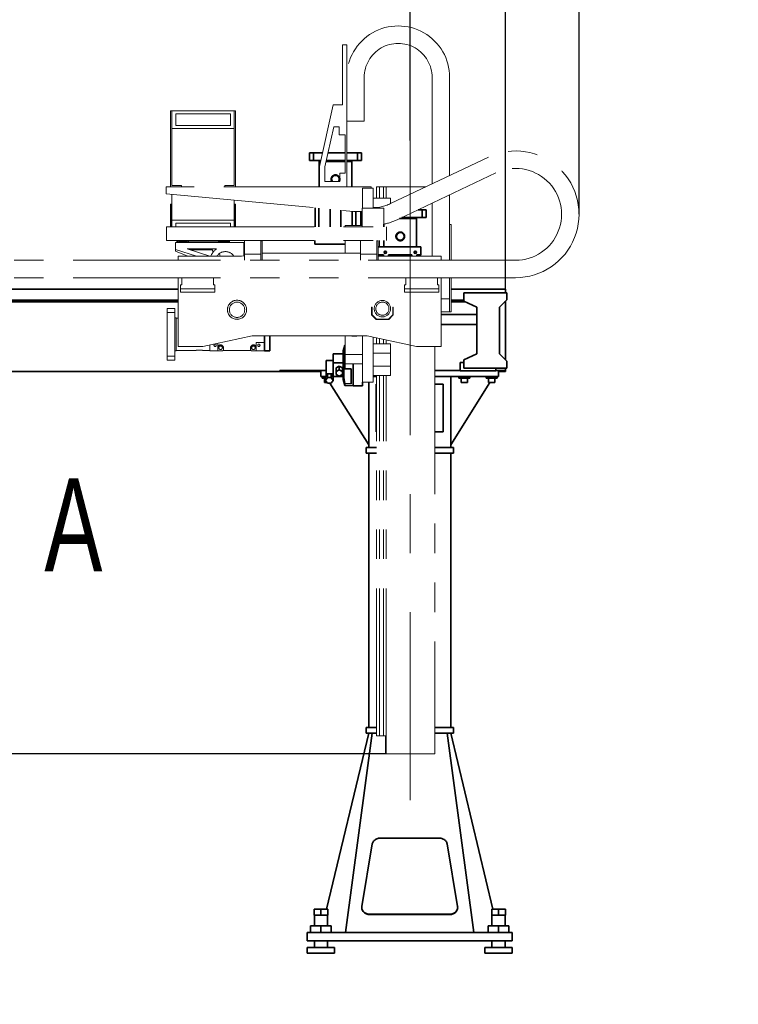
# Model space of a CAD drawing. Header units: millimetres. Extents: x 21 to 401, y 28 to 281.
# Tile 22 of 25: x 311 to 342, y 125 to 168. Entities that reach past the tile are written whole.
import ezdxf

# ---------------------------------------------------------------- set-up
doc = ezdxf.new("R2010")
doc.units = ezdxf.units.MM
doc.linetypes.add('CENTERX2', pattern=[20.32, 12.7, -2.54, 2.54, -2.54])
doc.linetypes.add('PHANTOM', pattern=[12.7, 6.35, -1.27, 1.27, -1.27, 1.27, -1.27])
doc.layers.add('KOPF', color=7, linetype='Continuous')
doc.styles.add('SLDTEXTSTYLE0', font='TXT', dxfattribs={"width": 0.7})
doc.dimstyles.new('SLDDIMSTYLE0', dxfattribs={"dimtxt": 1.924756, "dimasz": 2.5, "dimexe": 0, "dimexo": 0.0625, "dimgap": 0.481189, "dimtad": 1, "dimlfac": 85, "dimrnd": 1e-09, "dimzin": 12, "dimdsep": 46, "dimtxsty": 'SLDTEXTSTYLE0', "dimsah": 1, "dimcen": 0.09, "dimadec": 0, "dimazin": 3, "dimtfac": 1, "dimtofl": 0, "dimtmove": 0, "dimatfit": 3, "dimfxl": 1, "dimfrac": 2, "dimtolj": 1, "dimtzin": 12, "dimarcsym": 0})
doc.dimstyles.new('SLDDIMSTYLE1', dxfattribs={"dimtxt": 1.924756, "dimasz": 2.5, "dimexe": 0, "dimexo": 0.0625, "dimgap": 0.481189, "dimtad": 1, "dimlfac": 85, "dimrnd": 1e-09, "dimzin": 12, "dimdsep": 46, "dimtxsty": 'SLDTEXTSTYLE0', "dimsah": 1, "dimcen": 0.09, "dimadec": 0, "dimazin": 3, "dimtfac": 1, "dimtmove": 0, "dimatfit": 0, "dimfxl": 1, "dimfrac": 2, "dimtolj": 1, "dimtzin": 12, "dimarcsym": 0})
doc.dimstyles.new('SLDDIMSTYLE2', dxfattribs={"dimtxt": 1.924756, "dimasz": 2.5, "dimexe": 0, "dimexo": 0.0625, "dimgap": 0.481189, "dimtad": 1, "dimdec": 0, "dimlfac": 85, "dimrnd": 1e-09, "dimzin": 12, "dimdsep": 46, "dimtxsty": 'SLDTEXTSTYLE0', "dimsah": 1, "dimcen": 0.09, "dimadec": 0, "dimazin": 3, "dimtfac": 1, "dimtmove": 0, "dimatfit": 0, "dimfxl": 1, "dimfrac": 2, "dimtolj": 1, "dimtzin": 12, "dimarcsym": 0})

# ---------------------------------------------------------------- blocks, each defined once
blk = doc.blocks.new('_D_1')
at = {"layer": 'KOPF'}
for p, q in [((242.908, 151.181), (242.908, 157.181)), ((272.901, 151.181), (241.908, 151.181)), ((242.908, 135.9), (242.908, 151.181)), ((326.642, 135.9), (241.908, 135.9)), ((242.908, 135.9), (242.908, 98.143))]:
    blk.add_line(p, q, dxfattribs=at)
for points in [[(242.908, 151.181), (243.258, 153.681), (242.558, 153.681)], [(242.908, 135.9), (242.558, 133.4), (243.258, 133.4)]]:
    blk.add_solid(points, dxfattribs=at)
at = {"layer": 'KOPF', "insert": (240.179, 98.143), "char_height": 2.11667, "attachment_point": 1, "rotation": 90, "style": 'SLDTEXTSTYLE0'}
blk.add_mtext('Hub, course, stroke = az+sz', dxfattribs=at)
blk = doc.blocks.new('_D_3')
at = {"layer": 'KOPF'}
for p, q in [((273.959, 177.593), (273.959, 184.817)), ((327.701, 162.312), (327.701, 184.817)), ((273.959, 183.817), (327.701, 183.817))]:
    blk.add_line(p, q, dxfattribs=at)
for points in [[(273.959, 183.817), (276.459, 183.467), (276.459, 184.167)], [(327.701, 183.817), (325.201, 184.167), (325.201, 183.467)]]:
    blk.add_solid(points, dxfattribs=at)
at = {"layer": 'KOPF', "insert": (284.428, 186.545), "char_height": 2.11667, "attachment_point": 1, "style": 'SLDTEXTSTYLE0'}
blk.add_mtext('Hub, course, stroke = ax+sx', dxfattribs=at)
blk = doc.blocks.new('_D_4')
at = {"layer": 'KOPF'}
for p, q in [((327.701, 162.312), (327.701, 184.817)), ((331.799, 155.905), (331.799, 184.817)), ((327.701, 183.817), (321.701, 183.817)), ((327.701, 183.817), (331.799, 183.817)), ((331.799, 183.817), (337.799, 183.817))]:
    blk.add_line(p, q, dxfattribs=at)
for points in [[(327.701, 183.817), (325.201, 184.167), (325.201, 183.467)], [(331.799, 183.817), (334.299, 183.467), (334.299, 184.167)]]:
    blk.add_solid(points, dxfattribs=at)
at = {"layer": 'KOPF', "insert": (329.015, 186.545), "char_height": 2.117, "attachment_point": 1, "style": 'SLDTEXTSTYLE0'}
blk.add_mtext('E', dxfattribs=at)
blk = doc.blocks.new('_D_5')
at = {"layer": 'KOPF'}
for p, q in [((261.211, 155.905), (261.211, 189.593)), ((331.799, 155.905), (331.799, 189.593)), ((261.211, 188.593), (331.799, 188.593))]:
    blk.add_line(p, q, dxfattribs=at)
for points in [[(261.211, 188.593), (263.711, 188.243), (263.711, 188.943)], [(331.799, 188.593), (329.299, 188.943), (329.299, 188.243)]]:
    blk.add_solid(points, dxfattribs=at)
at = {"layer": 'KOPF', "insert": (286.682, 191.321), "char_height": 2.11667, "attachment_point": 1, "style": 'SLDTEXTSTYLE0'}
blk.add_mtext('Lx = D+sx+ax+E', dxfattribs=at)
blk = doc.blocks.new('_D_6')
at = {"layer": 'KOPF'}
for p, q in [((331.799, 155.905), (331.799, 189.606)), ((334.97, 184.579), (334.97, 189.606)), ((331.799, 188.606), (325.799, 188.606)), ((334.97, 188.606), (331.799, 188.606)), ((334.97, 188.606), (341.253, 188.606)), ((334.97, 159.128), (334.97, 183.055))]:
    blk.add_line(p, q, dxfattribs=at)
for points in [[(331.799, 188.606), (329.299, 188.956), (329.299, 188.256)], [(334.97, 188.606), (337.47, 188.256), (337.47, 188.956)]]:
    blk.add_solid(points, dxfattribs=at)
at = {"layer": 'KOPF', "insert": (337.019, 191.334), "char_height": 2.1167, "attachment_point": 1, "style": 'SLDTEXTSTYLE0'}
blk.add_mtext('270', dxfattribs=at)

msp = doc.modelspace()

# ---------------------------------------------------------------- linework, layer by layer
at = {"color": 7, "linetype": 'PHANTOM', "lineweight": 18}
for p, q in [((324.96772, 166.42941), (324.79125, 166.42941)), ((324.79125, 166.42941), (324.79125, 163.84118)), ((324.96772, 160.31176), (324.96772, 166.42941)), ((325.72066, 165.0247), (325.72066, 163.13529)), ((328.64772, 164.04877), (328.64796, 165.02435)), ((329.40066, 164.04859), (329.4009, 165.02417)), ((324.37948, 163.84118), (323.79125, 161.19412)), ((324.79125, 163.84118), (324.37948, 163.84118)), ((328.64772, 164.04823), (328.64772, 164.04877)), ((328.64772, 164.04823), (328.64772, 160.44198)), ((329.40066, 164.04823), (329.40066, 164.04859)), ((329.40066, 164.04823), (329.40066, 160.79985)), ((317.44655, 163.58247), (317.38772, 163.58247)), ((317.38772, 163.58247), (317.38772, 160.31176)), ((320.1289, 163.58259), (317.44655, 163.58259)), ((317.44655, 163.58247), (317.44655, 163.58259)), ((317.44655, 160.37059), (317.44655, 163.58247)), ((320.1289, 163.58235), (317.44655, 163.58235)), ((319.96419, 163.45294), (317.61125, 163.45294)), ((317.61125, 163.45294), (317.61125, 162.95882)), ((319.96419, 162.95882), (319.96419, 163.45294)), ((320.1289, 163.58247), (320.1289, 163.58259)), ((320.1289, 163.58247), (320.1289, 160.37059)), ((320.18772, 163.58247), (320.1289, 163.58247)), ((320.18772, 160.31176), (320.18772, 163.58247)), ((317.44655, 162.82941), (320.1289, 162.82941)), ((317.61125, 162.95906), (319.96419, 162.95906)), ((317.61125, 162.95882), (319.96419, 162.95882)), ((324.41137, 162.9), (324.02655, 161.16829)), ((324.64419, 162.9), (324.41137, 162.9)), ((324.64419, 162.54706), (324.64419, 162.9)), ((324.96772, 163.13529), (325.72066, 163.13529)), ((324.9089, 162.54706), (324.64419, 162.54706)), ((324.9089, 160.9), (324.9089, 162.54706)), ((326.85386, 159.58938), (331.06895, 161.59277)), ((323.79125, 161.19412), (323.79125, 160.31176)), ((324.02655, 161.16829), (324.02655, 160.54706)), ((324.67949, 160.54706), (324.67949, 160.9)), ((324.67949, 160.9), (324.9089, 160.9)), ((327.17708, 158.90934), (331.39217, 160.91274)), ((326.02655, 160.31176), (317.20302, 160.31176)), ((317.20302, 160.31176), (317.20302, 160.01765)), ((317.85831, 160.37059), (317.44655, 160.37059)), ((317.85831, 160.31176), (317.85831, 160.37059)), ((319.71713, 160.37059), (319.71713, 160.31176)), ((320.1289, 160.37059), (319.71713, 160.37059)), ((324.02655, 160.54706), (324.67949, 160.54706)), ((326.02655, 160.25294), (326.02655, 160.31176)), ((326.25831, 159.81765), (326.25831, 160.31165)), ((326.25831, 160.31165), (326.37478, 160.31165)), ((326.37478, 159.81765), (326.37478, 160.31165)), ((326.5489, 160.31165), (326.37478, 160.31165)), ((326.5489, 159.81765), (326.5489, 160.31165)), ((326.66537, 160.31165), (326.5489, 160.31165)), ((326.64184, 160.31176), (326.64184, 160.31165)), ((326.64184, 160.31176), (326.66537, 160.31176)), ((326.66537, 160.31176), (326.66537, 160.31165)), ((326.66537, 160.31176), (328.37373, 160.31176)), ((326.66537, 159.81765), (326.66537, 160.31165)), ((317.20302, 160.01765), (325.26184, 159.25294)), ((317.44655, 159.99454), (317.44655, 158.87647)), ((325.65007, 160.25294), (326.1089, 160.25294)), ((325.65007, 160.25294), (325.65007, 159.39812)), ((326.1089, 160.25294), (326.1089, 159.40071)), ((329.40066, 159.96619), (329.40066, 158.68823)), ((317.38772, 159.55882), (317.38772, 158.58623)), ((317.38772, 159.55882), (317.42301, 159.55882)), ((317.42301, 158.58623), (317.42301, 159.55882)), ((320.1289, 159.74001), (320.1289, 158.87647)), ((320.15243, 159.55882), (320.15243, 158.58623)), ((320.15243, 159.55882), (320.18772, 159.55882)), ((320.18772, 158.58623), (320.18772, 159.55882)), ((326.85007, 159.81765), (326.1089, 159.81765)), ((326.85007, 159.81765), (326.85007, 159.58759)), ((328.64772, 159.60833), (328.64772, 157.32353)), ((325.26184, 159.25294), (325.63184, 159.25294)), ((325.63184, 158.58623), (325.63184, 159.39812)), ((326.57301, 159.39812), (325.63184, 159.39812)), ((326.28537, 159.41793), (326.1089, 159.41793)), ((326.57301, 158.58623), (326.57301, 159.39812)), ((317.44655, 158.87647), (320.1289, 158.87647)), ((317.44655, 158.58623), (317.44655, 158.87647)), ((317.61125, 158.74706), (319.96419, 158.74706)), ((317.61125, 158.58623), (317.61125, 158.74706)), ((319.96419, 158.74706), (319.96419, 158.58623)), ((320.1289, 158.87647), (320.1289, 158.58623)), ((324.9089, 158.64118), (325.63184, 158.64118)), ((324.9089, 158.64118), (324.9089, 158.58623)), ((329.45948, 158.68823), (329.40066, 158.68823)), ((329.40066, 158.68823), (329.40066, 157.15094)), ((329.45948, 158.68823), (329.45948, 157.15094)), ((317.21713, 157.998), (317.21713, 158.58623)), ((317.21713, 158.58623), (326.67595, 158.58623)), ((326.67595, 157.998), (326.67595, 158.58623)), ((317.21713, 157.998), (326.67595, 157.998)), ((317.59949, 157.91176), (317.59949, 157.61765)), ((317.65831, 157.91176), (317.59949, 157.91176)), ((317.65831, 157.998), (317.65831, 157.91176)), ((317.65831, 157.91176), (319.91713, 157.91176)), ((317.6936, 157.94706), (317.6936, 157.998)), ((319.88184, 157.94706), (317.6936, 157.94706)), ((317.75831, 157.9827), (317.75831, 157.998)), ((317.75831, 157.9827), (317.75831, 157.94741)), ((318.11713, 157.9827), (317.75831, 157.9827)), ((317.75831, 157.94741), (318.15243, 157.94741)), ((318.11713, 157.998), (318.11713, 157.9827)), ((318.15243, 157.94741), (318.15243, 157.998)), ((318.15243, 157.94741), (319.44654, 157.94741)), ((319.44654, 157.998), (319.44654, 157.94741)), ((319.44654, 157.94741), (319.84066, 157.94741)), ((319.48184, 157.9827), (319.48184, 157.998)), ((319.84066, 157.9827), (319.48184, 157.9827)), ((319.84066, 157.9827), (319.84066, 157.998)), ((319.84066, 157.9827), (319.84066, 157.94741)), ((319.88184, 157.998), (319.88184, 157.94706)), ((319.91713, 157.91176), (319.91713, 157.998)), ((320.54066, 157.91176), (319.91713, 157.91176)), ((320.54066, 157.34294), (320.54066, 157.91176)), ((320.54066, 157.91176), (320.56419, 157.91176)), ((320.56419, 157.40851), (320.56419, 157.998)), ((321.27007, 157.98623), (321.27007, 157.998)), ((321.3289, 157.98623), (321.27007, 157.98623)), ((321.27007, 157.15094), (321.27007, 157.98623)), ((321.3289, 157.98623), (321.3289, 157.998)), ((321.3289, 157.15094), (321.3289, 157.98623)), ((324.9089, 157.998), (324.9089, 157.45294)), ((325.56419, 157.40851), (325.56419, 157.998)), ((326.27008, 157.98623), (326.27008, 157.998)), ((326.32889, 157.98623), (326.27008, 157.98623)), ((326.27008, 157.15094), (326.27008, 157.98623)), ((326.32889, 157.98623), (326.32889, 157.998)), ((326.32889, 157.15094), (326.32889, 157.98623)), ((326.37478, 157.73141), (326.37478, 157.998)), ((326.5489, 157.73141), (326.5489, 157.998)), ((317.59949, 157.61765), (318.50469, 157.32353)), ((317.59949, 157.53529), (317.59949, 157.61765)), ((318.12362, 157.32353), (317.59949, 157.53529)), ((317.71713, 157.15094), (317.71713, 157.32353)), ((317.71713, 157.32353), (320.43478, 157.32353)), ((319.36532, 157.64118), (318.09814, 157.64118)), ((318.09814, 157.64118), (319.07576, 157.32353)), ((318.24297, 157.59412), (319.18445, 157.59412)), ((319.18445, 157.59412), (319.21088, 157.49549)), ((319.52492, 157.32353), (319.49283, 157.44327)), ((320.43478, 157.32353), (320.56419, 157.34725)), ((320.56419, 157.40851), (321.27007, 157.40851)), ((320.56419, 157.15094), (320.56419, 157.40851)), ((321.3289, 157.45294), (325.56419, 157.45294)), ((325.21007, 157.45412), (325.20889, 157.45294)), ((325.38419, 157.45412), (325.21007, 157.45412)), ((325.38537, 157.45294), (325.38419, 157.45412)), ((325.56419, 157.40851), (326.27008, 157.40851)), ((325.56419, 157.15094), (325.56419, 157.40851)), ((326.32889, 157.32353), (329.03478, 157.32353)), ((326.37478, 157.32353), (326.37478, 157.37847)), ((329.03478, 157.32353), (329.03478, 157.15094)), ((332.24067, 157.15094), (290.53478, 157.15094)), ((332.24067, 156.398), (290.53478, 156.398)), ((317.71713, 153.42941), (317.71713, 156.398)), ((317.87007, 156.098), (317.81125, 156.098)), ((317.81125, 156.098), (317.81125, 155.91565)), ((317.87007, 156.398), (317.87007, 156.098)), ((319.23478, 156.098), (319.23478, 156.398)), ((319.2936, 156.098), (319.23478, 156.098)), ((319.2936, 155.91565), (319.2936, 156.098)), ((327.51713, 156.098), (327.45831, 156.098)), ((327.45831, 156.098), (327.45831, 155.91565)), ((327.51713, 156.398), (327.51713, 156.098)), ((328.88184, 156.098), (328.88184, 156.398)), ((328.94066, 156.098), (328.88184, 156.098)), ((328.94066, 155.91565), (328.94066, 156.098)), ((329.03478, 156.398), (329.03478, 153.42941)), ((329.40066, 156.398), (329.40066, 154.92353)), ((329.45948, 156.398), (329.45948, 154.92353)), ((317.81125, 155.91565), (319.2936, 155.91565)), ((317.81125, 155.77447), (317.81125, 155.91565)), ((319.2936, 155.77447), (317.81125, 155.77447)), ((319.2936, 155.91565), (319.2936, 155.77447)), ((327.45831, 155.91565), (328.94066, 155.91565)), ((327.45831, 155.77447), (327.45831, 155.91565)), ((328.94066, 155.77447), (327.45831, 155.77447)), ((328.94066, 155.91565), (328.94066, 155.77447)), ((329.40066, 155.48823), (329.03478, 155.48823)), ((317.57595, 155.07647), (317.24654, 155.07647)), ((317.24654, 155.07647), (317.24654, 154.9)), ((317.57595, 154.9), (317.24654, 154.9)), ((317.24654, 154.9), (317.24654, 153.01765)), ((317.57595, 155.07647), (317.57595, 154.9)), ((317.57595, 154.9), (317.57595, 153.01765)), ((326.03478, 155.13529), (326.03478, 154.79294)), ((326.03478, 155.13529), (326.05831, 155.13529)), ((326.03478, 154.79294), (326.23478, 154.59294)), ((326.05831, 155.13529), (326.05831, 154.8047)), ((326.05831, 154.8047), (326.24654, 154.61647)), ((326.76419, 154.61647), (326.95242, 154.8047)), ((326.77595, 154.59294), (326.97596, 154.79294)), ((326.97596, 155.13529), (326.95242, 155.13529)), ((326.95242, 154.8047), (326.95242, 155.13529)), ((326.97596, 154.79294), (326.97596, 155.13529)), ((329.40066, 154.92353), (329.03478, 154.92353)), ((329.45948, 154.92353), (329.40066, 154.92353)), ((317.62301, 154.6647), (317.57595, 154.6647)), ((317.62301, 153.95882), (317.62301, 154.6647)), ((317.71713, 154.65882), (317.62301, 154.65882)), ((326.23478, 154.59294), (326.77595, 154.59294)), ((326.24654, 154.61647), (326.76419, 154.61647)), ((317.62301, 153.25294), (317.62301, 153.95882)), ((320.90537, 153.9), (318.77596, 153.42941)), ((319.28847, 153.53529), (319.32226, 153.53529)), ((319.35242, 153.50513), (319.35242, 153.47134)), ((319.42301, 153.42002), (319.42301, 153.57241)), ((325.84654, 153.9), (320.90537, 153.9)), ((321.07007, 153.60588), (321.07007, 153.42002)), ((321.42301, 153.60588), (321.07007, 153.60588)), ((321.14066, 153.47134), (321.14066, 153.50513)), ((321.17082, 153.53529), (321.20462, 153.53529)), ((324.9089, 153.87647), (324.93242, 153.9)), ((324.9089, 153.08795), (324.9089, 153.87647)), ((325.18537, 153.9), (325.21007, 153.87529)), ((325.19793, 153.9), (325.21007, 153.88706)), ((325.21007, 153.88706), (325.38419, 153.88706)), ((325.21007, 153.87529), (325.38419, 153.87529)), ((325.38419, 153.87529), (325.4089, 153.9)), ((325.38419, 153.88706), (325.39634, 153.9)), ((325.65007, 153.9), (325.65007, 151.9)), ((327.97596, 153.42941), (325.84654, 153.9)), ((326.1089, 153.84202), (326.1089, 151.9)), ((326.85007, 153.54706), (326.1089, 153.54706)), ((326.25831, 153.54706), (326.25831, 153.809)), ((326.37478, 153.54706), (326.37478, 153.78326)), ((326.5489, 153.54706), (326.5489, 153.74478)), ((326.66537, 153.54706), (326.66537, 153.71904)), ((326.85007, 153.54706), (326.85007, 153.14734)), ((317.57595, 153.25294), (317.62301, 153.25294)), ((317.62301, 153.25882), (318.43528, 153.25882)), ((318.77596, 153.42941), (317.71713, 153.42941)), ((318.81059, 153.25882), (319.07008, 153.25882)), ((319.07008, 153.25294), (319.07008, 153.49441)), ((319.41713, 153.25294), (319.07008, 153.25294)), ((319.41713, 153.25294), (319.41713, 153.38235)), ((319.42301, 153.25294), (319.41713, 153.25294)), ((319.42301, 153.38235), (319.42301, 153.25294)), ((319.64066, 153.25294), (319.42301, 153.25294)), ((319.64066, 153.2647), (319.64066, 153.25294)), ((319.64066, 153.2647), (319.65831, 153.2647)), ((319.65831, 153.38235), (319.65831, 153.2647)), ((319.65831, 153.2647), (319.66419, 153.2647)), ((319.66419, 153.38235), (319.66419, 153.2647)), ((320.8289, 153.2647), (319.66419, 153.2647)), ((320.8289, 153.2647), (320.8289, 153.38235)), ((320.8289, 153.2647), (320.83478, 153.2647)), ((320.83478, 153.38235), (320.83478, 153.2647)), ((320.83478, 153.2647), (320.85243, 153.2647)), ((320.85243, 153.25294), (320.85243, 153.2647)), ((321.07007, 153.25294), (320.85243, 153.25294)), ((321.07007, 153.38235), (321.07007, 153.25294)), ((321.07596, 153.25294), (321.07007, 153.25294)), ((321.07596, 153.38235), (321.07596, 153.25294)), ((321.42301, 153.25294), (321.07596, 153.25294)), ((324.9089, 152.68823), (324.9089, 153.08795)), ((324.9089, 153.08795), (325.65007, 153.08795)), ((326.85007, 153.14734), (326.1089, 153.14734)), ((326.85007, 153.14734), (326.85007, 152.58206)), ((329.03478, 153.42941), (327.97596, 153.42941)), ((328.75948, 153.42941), (328.75948, 135.9)), ((317.57595, 153.01765), (317.24654, 153.01765)), ((317.24654, 152.84118), (317.24654, 153.01765)), ((317.57595, 152.84118), (317.24654, 152.84118)), ((317.57595, 152.84118), (317.57595, 153.01765)), ((324.9089, 152.68823), (325.65007, 152.68823)), ((326.85007, 152.58206), (326.1089, 152.58206)), ((326.85007, 152.58206), (326.85007, 152.18235)), ((325.65007, 151.9), (326.1089, 151.9)), ((326.85007, 152.18235), (326.1089, 152.18235)), ((326.25831, 136.6647), (326.25831, 152.18235)), ((326.37478, 136.6647), (326.37478, 152.18235)), ((326.5489, 136.6647), (326.5489, 152.18235)), ((326.66537, 136.6647), (326.66537, 152.18235)), ((326.25831, 136.6647), (326.37478, 136.6647)), ((326.5489, 136.6647), (326.37478, 136.6647)), ((326.66537, 136.6647), (326.5489, 136.6647)), ((326.64184, 136.6647), (326.64184, 135.9)), ((326.66537, 136.6647), (326.66537, 135.9)), ((326.64184, 135.9), (326.66537, 135.9)), ((326.66537, 135.9), (328.71242, 135.9)), ((328.71242, 135.9), (328.75948, 135.9))]:
    msp.add_line(p, q, dxfattribs=at)
at = {"color": 7, "linetype": 'Continuous', "lineweight": 35}
for p, q in [((323.36772, 161.45294), (323.36772, 161.78235)), ((323.54419, 161.78235), (323.36772, 161.78235)), ((323.54419, 161.45294), (323.54419, 161.78235)), ((323.92197, 161.78235), (323.54419, 161.78235)), ((324.9089, 161.78235), (324.163, 161.78235)), ((325.42654, 161.78235), (324.96772, 161.78235)), ((325.42654, 161.45294), (325.42654, 161.78235)), ((325.60301, 161.78235), (325.42654, 161.78235)), ((325.60301, 161.45294), (325.60301, 161.78235)), ((323.54419, 161.45294), (323.36772, 161.45294)), ((323.84876, 161.45294), (323.54419, 161.45294)), ((323.77948, 161.45294), (323.77948, 161.40588)), ((323.77948, 161.40588), (323.83831, 161.40588)), ((323.78537, 161.40588), (323.78537, 160.31176)), ((324.07934, 161.40588), (324.9089, 161.40588)), ((324.9089, 161.45294), (324.0898, 161.45294)), ((325.42654, 161.45294), (324.96772, 161.45294)), ((324.96772, 161.40588), (325.19125, 161.40588)), ((325.18537, 160.31176), (325.18537, 161.40588)), ((325.19125, 161.40588), (325.19125, 161.45294)), ((325.60301, 161.45294), (325.42654, 161.45294)), ((323.61478, 158.58623), (323.61478, 159.40923)), ((323.76772, 158.58623), (323.76772, 159.39472)), ((324.26184, 158.58623), (324.26184, 159.34783)), ((324.70889, 159.30541), (324.70889, 158.58623)), ((325.20301, 159.25852), (325.20301, 158.64118)), ((325.35596, 158.64118), (325.35596, 159.25294)), ((325.57949, 159.25294), (325.57949, 158.64118)), ((328.04035, 159.31965), (328.21478, 159.31965)), ((328.21478, 158.99023), (328.21478, 159.31965)), ((328.21478, 159.31965), (328.39125, 159.31965)), ((328.39125, 158.99023), (328.39125, 159.31965)), ((326.5736, 158.70486), (326.5736, 158.58623)), ((327.24826, 158.94318), (327.97949, 158.94318)), ((327.34727, 158.99023), (328.21478, 158.99023)), ((327.9736, 157.73141), (327.9736, 158.94318)), ((327.97949, 158.94318), (327.97949, 158.99023)), ((328.21478, 158.99023), (328.39125, 158.99023)), ((323.60301, 157.998), (323.60301, 157.84118)), ((324.9089, 157.84118), (323.60301, 157.84118)), ((326.5736, 157.998), (326.5736, 157.73141)), ((326.32889, 157.73141), (328.15596, 157.73141)), ((326.32889, 157.37847), (326.39125, 157.37847)), ((326.53831, 157.38435), (326.39125, 157.38435)), ((326.39125, 157.37847), (326.39125, 157.38435)), ((326.39125, 157.37847), (326.40301, 157.37847)), ((326.40301, 157.37847), (326.40301, 157.32353)), ((326.53831, 157.37847), (326.53831, 157.38435)), ((326.53831, 157.37847), (326.55595, 157.37847)), ((326.53831, 157.37847), (326.53831, 157.32353)), ((326.55595, 157.32353), (326.55595, 157.37847)), ((326.64344, 157.44906), (326.60965, 157.44906)), ((326.6736, 157.51301), (326.6736, 157.47922)), ((327.77948, 157.38435), (326.76772, 157.38435)), ((326.76772, 157.32353), (326.76772, 157.38435)), ((327.77948, 157.32353), (327.77948, 157.38435)), ((327.8736, 157.47922), (327.8736, 157.51301)), ((327.93756, 157.44906), (327.90376, 157.44906)), ((328.0089, 157.37847), (327.99125, 157.37847)), ((327.99125, 157.32353), (327.99125, 157.37847)), ((328.0089, 157.38435), (328.15596, 157.38435)), ((328.0089, 157.37847), (328.0089, 157.38435)), ((328.0089, 157.37847), (328.0089, 157.32353)), ((328.14419, 157.37847), (328.15596, 157.37847)), ((328.14419, 157.37847), (328.14419, 157.32353)), ((328.15596, 157.38435), (328.15596, 157.73141)), ((328.15596, 157.38435), (328.15596, 157.37847)), ((317.71713, 155.90506), (275.2936, 155.90506)), ((331.79948, 155.90506), (329.45948, 155.90506)), ((331.85831, 155.74506), (330.01125, 155.74506)), ((330.01125, 155.74506), (330.01125, 155.39212)), ((331.79948, 155.74506), (331.79948, 155.90506)), ((331.85831, 155.44644), (331.85831, 155.74506)), ((317.71713, 155.43623), (275.2936, 155.43623)), ((317.71713, 155.35682), (275.2936, 155.35682)), ((330.01125, 155.43623), (329.45948, 155.43623)), ((330.08694, 155.35682), (329.45948, 155.35682)), ((330.01125, 155.39212), (330.57595, 155.12879)), ((331.54066, 155.12879), (331.85831, 155.44644)), ((331.79948, 155.35682), (331.76869, 155.35682)), ((331.79948, 155.38761), (331.79948, 155.35682)), ((331.79948, 152.86721), (331.79948, 155.35682)), ((330.57595, 154.81859), (329.03478, 154.81859)), ((330.57595, 155.12879), (330.57595, 153.12603)), ((331.54066, 153.12603), (331.54066, 155.12879)), ((329.03478, 154.37741), (330.57595, 154.37741)), ((321.42301, 153.25294), (321.42301, 153.9)), ((321.65831, 153.25294), (321.65831, 153.9)), ((324.9089, 153.49995), (324.88194, 153.49901)), ((321.65831, 153.25294), (321.42301, 153.25294)), ((324.39125, 152.73664), (324.39125, 153.11311)), ((324.39125, 153.11311), (324.81478, 153.11311)), ((324.88194, 153.49901), (324.81478, 153.24835)), ((324.81478, 152.62941), (324.81478, 153.24835)), ((324.88194, 152.47495), (324.88194, 153.49901)), ((330.57595, 153.12603), (330.01125, 152.8627)), ((331.85831, 152.80838), (331.54066, 153.12603)), ((324.07949, 152.25916), (324.07949, 152.83504)), ((324.07949, 152.83504), (324.39125, 152.83504)), ((324.39125, 152.73664), (324.81478, 152.73664)), ((324.39125, 152.56446), (324.39125, 152.73664)), ((325.24725, 152.62941), (325.24725, 152.68823)), ((329.85831, 152.39212), (329.85831, 152.74506)), ((329.85831, 152.74506), (330.01125, 152.74506)), ((330.01125, 152.8627), (330.01125, 152.50976)), ((331.85831, 152.50976), (331.85831, 152.80838)), ((322.0936, 152.3627), (306.21125, 152.3627)), ((322.0936, 152.398), (323.85831, 152.398)), ((322.0936, 152.398), (322.0936, 152.3627)), ((322.0936, 152.3627), (322.38772, 152.3627)), ((322.38772, 152.3627), (323.85831, 152.3627)), ((323.85831, 152.398), (324.07949, 152.398)), ((323.85831, 152.398), (323.85831, 152.13918)), ((324.07949, 152.25916), (324.39125, 152.25916)), ((324.07949, 152.16688), (324.07949, 152.25916)), ((324.14033, 152.25814), (324.07949, 152.16688)), ((324.14033, 152.09756), (324.14033, 152.25814)), ((324.30335, 152.25814), (324.14033, 152.25814)), ((324.30335, 152.09756), (324.30335, 152.25814)), ((324.38485, 152.13588), (324.30335, 152.25814)), ((324.39125, 152.25916), (324.39125, 152.56446)), ((324.39125, 152.0126), (324.39125, 152.25916)), ((324.65007, 152.58235), (324.5089, 152.51176)), ((324.5089, 152.3647), (324.5089, 152.51176)), ((324.65007, 152.43529), (324.5089, 152.3647)), ((324.5089, 152.3647), (324.5089, 152.22353)), ((324.65007, 152.43529), (324.65007, 152.58235)), ((324.79125, 152.51176), (324.65007, 152.58235)), ((324.79125, 152.3647), (324.65007, 152.43529)), ((324.79125, 152.3647), (324.79125, 152.51176)), ((324.79125, 152.22353), (324.79125, 152.3647)), ((324.81478, 152.01047), (324.81478, 152.62941)), ((324.85384, 152.53118), (324.88194, 152.47495)), ((324.88194, 152.47495), (325.16184, 152.46976)), ((325.16184, 152.46976), (325.16184, 151.8223)), ((325.24725, 151.74706), (325.24725, 152.62941)), ((328.75948, 152.398), (329.85831, 152.398)), ((331.38772, 152.39212), (329.85831, 152.39212)), ((330.01125, 152.50976), (331.85831, 152.50976)), ((331.38772, 152.50976), (331.38772, 152.39212)), ((331.38772, 152.398), (331.50537, 152.398)), ((331.50537, 152.398), (331.50537, 152.13918)), ((331.50537, 152.398), (331.79948, 152.398)), ((331.50537, 152.3627), (331.79948, 152.3627)), ((331.79948, 152.398), (331.79948, 152.50976)), ((331.79948, 152.398), (331.79948, 152.3627)), ((323.85831, 152.13918), (324.06102, 152.13918)), ((323.91713, 152.13918), (323.91713, 152.06859)), ((324.05882, 152.06859), (323.91713, 152.06859)), ((324.01125, 152.06859), (324.01125, 151.88035)), ((324.12211, 151.88035), (324.01125, 151.88035)), ((324.07949, 152.16688), (324.05882, 152.13588)), ((324.05882, 151.97529), (324.05882, 152.13588)), ((324.14033, 152.09756), (324.05882, 151.97529)), ((324.05882, 151.97529), (324.14033, 151.85303)), ((324.30335, 152.09756), (324.14033, 152.09756)), ((324.14033, 151.85303), (324.30335, 151.85303)), ((325.91713, 149.198), (324.24841, 151.85303)), ((324.38485, 151.97529), (324.30335, 152.09756)), ((324.30335, 151.85303), (324.38485, 151.97529)), ((324.38485, 151.97529), (324.38485, 152.13588)), ((324.38485, 152.0126), (324.39125, 152.0126)), ((324.39125, 152.14571), (324.81478, 152.14571)), ((324.39125, 152.13918), (324.81478, 152.13918)), ((324.5089, 152.22353), (324.65007, 152.15294)), ((324.65007, 152.15294), (324.79125, 152.22353)), ((324.81478, 152.01047), (324.88194, 151.75981)), ((324.88194, 151.75981), (324.88194, 151.83664)), ((325.16184, 151.8223), (324.88194, 151.83664)), ((325.65007, 151.74706), (325.65007, 151.9)), ((325.91713, 151.9), (325.91713, 149.08035)), ((326.1089, 152.13918), (326.25831, 152.13918)), ((326.24066, 149.75682), (326.24066, 151.81565)), ((326.24066, 151.81565), (326.25831, 151.81565)), ((328.75948, 152.13918), (331.50537, 152.13918)), ((328.75948, 151.81565), (329.12301, 151.81565)), ((329.12301, 151.81565), (329.12301, 149.75682)), ((329.44655, 152.13918), (329.44655, 149.08035)), ((331.13243, 151.88035), (329.44655, 149.198)), ((329.79948, 152.13918), (329.79948, 152.06859)), ((330.27007, 152.06859), (329.79948, 152.06859)), ((329.8936, 152.06859), (329.8936, 151.88035)), ((330.17596, 151.88035), (329.8936, 151.88035)), ((330.17596, 151.88035), (330.17596, 152.06859)), ((330.27007, 152.06859), (330.27007, 152.13918)), ((330.97595, 152.13918), (330.97595, 152.06859)), ((331.44654, 152.06859), (330.97595, 152.06859)), ((331.07008, 152.06859), (331.07008, 151.88035)), ((331.35242, 151.88035), (331.07008, 151.88035)), ((331.35242, 151.88035), (331.35242, 152.06859)), ((331.44654, 152.06859), (331.44654, 152.13918)), ((324.88194, 151.75981), (325.24725, 151.74706)), ((325.24725, 151.74706), (325.65007, 151.74706)), ((326.25831, 149.75682), (326.24066, 149.75682)), ((329.12301, 149.75682), (328.75948, 149.75682)), ((325.79948, 149.08035), (325.79948, 148.84506)), ((325.79948, 149.08035), (326.25831, 149.08035)), ((325.79948, 148.84506), (326.25831, 148.84506)), ((325.91713, 148.84506), (325.91713, 137.02153)), ((328.75948, 149.08035), (329.56419, 149.08035)), ((328.75948, 148.84506), (329.56419, 148.84506)), ((329.44655, 148.84506), (329.44655, 137.02153)), ((329.56419, 149.08035), (329.56419, 148.84506)), ((325.79948, 136.78623), (325.79948, 137.02153)), ((325.91713, 137.02153), (325.79948, 137.02153)), ((326.25831, 137.02153), (325.91713, 137.02153)), ((329.44655, 137.02153), (328.75948, 137.02153)), ((329.56419, 137.02153), (329.44655, 137.02153)), ((329.56419, 136.78623), (329.56419, 137.02153)), ((325.91713, 136.78623), (324.10085, 129.20976)), ((326.06419, 136.78623), (324.91713, 128.198)), ((325.91713, 136.78623), (325.79948, 136.78623)), ((326.25831, 136.78623), (325.91713, 136.78623)), ((329.44655, 136.78623), (328.75948, 136.78623)), ((329.29948, 136.78623), (330.44655, 128.198)), ((329.56419, 136.78623), (329.44655, 136.78623)), ((329.44655, 136.78623), (331.26282, 129.20976)), ((326.07043, 132.01092), (325.6207, 129.32035)), ((328.94374, 132.26638), (326.41993, 132.26638)), ((329.74298, 129.32035), (329.29325, 132.01092)), ((323.56419, 129.20976), (323.56419, 128.95094)), ((323.56419, 129.20976), (323.85831, 129.20976)), ((323.56419, 128.95094), (323.85831, 128.95094)), ((323.57596, 128.95094), (323.57596, 128.48035)), ((323.85831, 129.20976), (323.85831, 128.95094)), ((323.85831, 129.20976), (324.15242, 129.20976)), ((323.85831, 128.95094), (324.15242, 128.95094)), ((324.14066, 128.48035), (324.14066, 128.95094)), ((324.15242, 129.20976), (324.15242, 128.95094)), ((325.61726, 129.27905), (325.61726, 129.26631)), ((325.9702, 128.9823), (329.39347, 128.9823)), ((325.9702, 128.96956), (329.39347, 128.96956)), ((329.74641, 129.26631), (329.74641, 129.27905)), ((331.21125, 129.20976), (331.21125, 128.95094)), ((331.21125, 129.20976), (331.50537, 129.20976)), ((331.21125, 128.95094), (331.50537, 128.95094)), ((331.22302, 128.95094), (331.22302, 128.48035)), ((331.50537, 129.20976), (331.50537, 128.95094)), ((331.50537, 129.20976), (331.79948, 129.20976)), ((331.50537, 128.95094), (331.79948, 128.95094)), ((331.78772, 128.48035), (331.78772, 128.95094)), ((331.79948, 129.20976), (331.79948, 128.95094)), ((332.0936, 128.198), (323.27007, 128.198)), ((323.27007, 127.84506), (323.27007, 128.198)), ((323.41713, 128.48035), (323.41713, 128.198)), ((323.41713, 128.48035), (323.85831, 128.48035)), ((323.85831, 128.48035), (323.85831, 128.198)), ((323.85831, 128.48035), (324.29949, 128.48035)), ((324.29949, 128.48035), (324.29949, 128.198)), ((331.06419, 128.48035), (331.06419, 128.198)), ((331.06419, 128.48035), (331.50537, 128.48035)), ((331.50537, 128.48035), (331.50537, 128.198)), ((331.50537, 128.48035), (331.94654, 128.48035)), ((331.94654, 128.48035), (331.94654, 128.198)), ((332.0936, 127.84506), (332.0936, 128.198)), ((332.0936, 127.84506), (323.27007, 127.84506)), ((323.57596, 127.84506), (323.57596, 127.55094)), ((324.14066, 127.55094), (324.14066, 127.84506)), ((331.22302, 127.84506), (331.22302, 127.55094)), ((331.78772, 127.55094), (331.78772, 127.84506)), ((323.27007, 127.55094), (323.27007, 127.31565)), ((324.44654, 127.55094), (323.27007, 127.55094)), ((324.44654, 127.31565), (323.27007, 127.31565)), ((324.44654, 127.31565), (324.44654, 127.55094)), ((330.91713, 127.55094), (330.91713, 127.31565)), ((332.0936, 127.55094), (330.91713, 127.55094)), ((332.0936, 127.31565), (330.91713, 127.31565)), ((332.0936, 127.31565), (332.0936, 127.55094))]:
    msp.add_line(p, q, dxfattribs=at)
at = {"color": 7, "linetype": 'Continuous', "lineweight": 35, "flags": 128}
for points in [[(326.41993, 132.26638), (326.38116, 132.26458), (326.34285, 132.25922), (326.30547, 132.25034), (326.26949, 132.23807), (326.23532, 132.22255), (326.20339, 132.20396), (326.17408, 132.18254), (326.14775, 132.15854), (326.12471, 132.13225), (326.10525, 132.10399), (326.0896, 132.07411), (326.07794, 132.04296), (326.07043, 132.01092)], [(329.29325, 132.01092), (329.28573, 132.04296), (329.27408, 132.07411), (329.25843, 132.10399), (329.23896, 132.13225), (329.21593, 132.15854), (329.1896, 132.18254), (329.16029, 132.20396), (329.12836, 132.22255), (329.09419, 132.23807), (329.0582, 132.25034), (329.02083, 132.25922), (328.98252, 132.26458), (328.94374, 132.26638)], [(325.61726, 129.26631), (325.61864, 129.24011), (325.62447, 129.20664), (325.63479, 129.17396), (325.64947, 129.14247), (325.66831, 129.11259), (325.69107, 129.08471), (325.71746, 129.05918), (325.74714, 129.03635), (325.7797, 129.0165), (325.81475, 128.9999), (325.85181, 128.98675), (325.89041, 128.97724), (325.93005, 128.97149), (325.9702, 128.96956)], [(325.6207, 129.32035), (325.61737, 129.28665), (325.61864, 129.25284), (325.62447, 129.21938), (325.63479, 129.18669), (325.64947, 129.1552), (325.66831, 129.12533), (325.69107, 129.09744), (325.71746, 129.07192), (325.74714, 129.04908), (325.7797, 129.02924), (325.81475, 129.01263), (325.85181, 128.99949), (325.89041, 128.98998), (325.93005, 128.98422), (325.9702, 128.9823)], [(329.39347, 128.9823), (329.43363, 128.98422), (329.47327, 128.98998), (329.51187, 128.99949), (329.54893, 129.01263), (329.58397, 129.02924), (329.61654, 129.04908), (329.64621, 129.07192), (329.6726, 129.09744), (329.69536, 129.12533), (329.71421, 129.1552), (329.72888, 129.18669), (329.73921, 129.21938), (329.74503, 129.25284), (329.7463, 129.28665), (329.74298, 129.32035)], [(329.39347, 128.96956), (329.43363, 128.97149), (329.47327, 128.97724), (329.51187, 128.98675), (329.54893, 128.9999), (329.58397, 129.0165), (329.61654, 129.03635), (329.64621, 129.05918), (329.6726, 129.08471), (329.69536, 129.11259), (329.71421, 129.14247), (329.72888, 129.17396), (329.73921, 129.20664), (329.74503, 129.24011), (329.74641, 129.26631)]]:
    msp.add_lwpolyline(points, dxfattribs=at)
at = {"color": 7, "linetype": 'Continuous', "lineweight": 35}
for centre, radius in [((327.2736, 158.17847), 0.16471), ((326.62654, 157.49612), 0.05), ((327.92066, 157.49612), 0.05)]:
    msp.add_circle(centre, radius, dxfattribs=at)
at = {"color": 7, "linetype": 'PHANTOM', "lineweight": 18}
for centre, radius in [((320.24654, 155.01765), 0.41176), ((320.24654, 155.01765), 0.41), ((320.24654, 155.01765), 0.33059), ((326.50537, 155.0647), 0.35353), ((326.50537, 155.0647), 0.28294), ((319.30537, 153.48823), 0.05), ((321.18772, 153.48823), 0.05), ((319.54066, 153.38235), 0.07647), ((320.95243, 153.38235), 0.07647)]:
    msp.add_circle(centre, radius, dxfattribs=at)
for centre, radius, start, end in [((327.18431, 165.0247), 2.21659, 359.986188, 180), ((327.18431, 165.0247), 1.46365, 359.986188, 180), ((332.24066, 159.12753), 2.72953, 270, 115.421277), ((332.24066, 159.12753), 1.97659, 270, 115.421277), ((326.00537, 161.37459), 1.97659, 270.625133, 295.421277), ((326.00537, 161.37459), 2.72953, 282.003133, 295.421277), ((319.74654, 157.08235), 0.67647, 124.301153, 159.113263), ((319.74654, 157.08235), 0.44118, 33.138632, 146.861368), ((319.54066, 153.38235), 0.12353, 0, 162.24721), ((319.54066, 153.38235), 0.11765, 0, 180), ((320.95243, 153.38235), 0.12353, 17.75279, 180), ((320.95243, 153.38235), 0.11765, 0, 180), ((319.54066, 153.38235), 0.12353, 162.24721, 180), ((320.95243, 153.38235), 0.12353, 0, 17.75279)]:
    msp.add_arc(centre, radius, start, end, dxfattribs=at)
at = {"color": 7, "linetype": 'Continuous', "lineweight": 35}
for start, end in [(0, 214.849905), (325.150095, 0)]:
    msp.add_arc((324.48537, 160.64118), 0.16471, start, end, dxfattribs=at)
for points, knots in [([(324.29713, 160.64118), (324.29764, 160.65154), (324.29865, 160.67228), (324.30654, 160.70248), (324.31894, 160.73088), (324.3359, 160.75704), (324.35713, 160.78012), (324.38217, 160.7997), (324.41044, 160.81481), (324.44084, 160.82502), (324.47237, 160.82981), (324.50377, 160.82939), (324.53434, 160.82376), (324.56339, 160.81342), (324.59033, 160.79841), (324.6148, 160.77906), (324.63588, 160.75563), (324.65307, 160.72869), (324.6654, 160.69904), (324.67263, 160.66789), (324.67434, 160.63628), (324.67111, 160.60525), (324.66236, 160.5758), (324.65456, 160.55621), (324.64853, 160.54747), (324.64825, 160.54706)], [0, 0, 0, 0, 0.04488543, 0.08977728, 0.13461246, 0.17945077, 0.22532823, 0.27119558, 0.31782075, 0.36443902, 0.409963, 0.45548355, 0.49984397, 0.54419973, 0.58900503, 0.63381561, 0.680029, 0.72624364, 0.77274653, 0.8192446, 0.86432534, 0.90940747, 0.95360152, 0.99780173, 1, 1, 1, 1]), ([(324.32312, 160.54706), (324.32087, 160.5506), (324.31291, 160.56318), (324.30482, 160.58593), (324.29825, 160.61403), (324.2975, 160.63213), (324.29713, 160.64118)], [0, 0, 0, 0, 0.12776496, 0.45330082, 0.72665493, 1, 1, 1, 1]), ([(327.08537, 158.17847), (327.08587, 158.1681), (327.08688, 158.14737), (327.09477, 158.11717), (327.10718, 158.08876), (327.12414, 158.06261), (327.14536, 158.03952), (327.17041, 158.01994), (327.19867, 158.00483), (327.22908, 157.99463), (327.26061, 157.98984), (327.29201, 157.99025), (327.32257, 157.99589), (327.35162, 158.00623), (327.37856, 158.02124), (327.40304, 158.04059), (327.42412, 158.06401), (327.4413, 158.09095), (327.45364, 158.12061), (327.46086, 158.15175), (327.4626, 158.18338), (327.45927, 158.21434), (327.45089, 158.24404), (327.43796, 158.27198), (327.42048, 158.2975), (327.39879, 158.32024), (327.37327, 158.33918), (327.3447, 158.35376), (327.31402, 158.3632), (327.28253, 158.36739), (327.25112, 158.36618), (327.22075, 158.36003), (327.19198, 158.34898), (327.16524, 158.33344), (327.14128, 158.31353), (327.12056, 158.2896), (327.10404, 158.26224), (327.09291, 158.2338), (327.08652, 158.20559), (327.08575, 158.18751), (327.08537, 158.17847)], [0, 0, 0, 0, 0.02617881, 0.05236109, 0.07851089, 0.10466194, 0.13141929, 0.15817097, 0.18536431, 0.2125538, 0.23910503, 0.26565427, 0.2915268, 0.31739684, 0.34352876, 0.36966406, 0.39661743, 0.42357119, 0.45069363, 0.477813, 0.50410573, 0.53039927, 0.55617456, 0.58195392, 0.60831236, 0.63467045, 0.66180588, 0.68893819, 0.71586199, 0.74278764, 0.76886672, 0.79494596, 0.82084186, 0.84673958, 0.8733437, 0.8999438, 0.92714251, 0.95433413, 0.97716758, 1, 1, 1, 1]), ([(326.60965, 157.54318), (326.61376, 157.54242), (326.6221, 157.54088), (326.634, 157.54118), (326.6408, 157.54262), (326.64344, 157.54318)], [0, 0, 0, 0, 0.3735425, 0.75655934, 1, 1, 1, 1]), ([(326.6736, 157.51301), (326.67285, 157.50889), (326.67131, 157.50056), (326.6716, 157.48866), (326.67304, 157.48186), (326.6736, 157.47922)], [0, 0, 0, 0, 0.373531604, 0.756463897, 1, 1, 1, 1]), ([(326.6736, 157.47922), (326.6743, 157.48832), (326.67517, 157.49965), (326.67386, 157.51081), (326.6736, 157.51301)], [0, 0, 0, 0, 0.80262313, 1, 1, 1, 1]), ([(327.90376, 157.54318), (327.90788, 157.54242), (327.91622, 157.54088), (327.92812, 157.54118), (327.93492, 157.54262), (327.93756, 157.54318)], [0, 0, 0, 0, 0.37354539, 0.75640355, 1, 1, 1, 1]), ([(327.96772, 157.51301), (327.96696, 157.50889), (327.96543, 157.50056), (327.96572, 157.48866), (327.96716, 157.48186), (327.96772, 157.47922)], [0, 0, 0, 0, 0.373531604, 0.756463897, 1, 1, 1, 1]), ([(324.88194, 151.83664), (324.87239, 151.89366), (324.85331, 152.00769), (324.83801, 152.18107), (324.83676, 152.35602), (324.84814, 152.47279), (324.85384, 152.53118)], [0, 0, 0, 0, 0.24794207, 0.49580136, 0.74787713, 1, 1, 1, 1])]:
    msp.add_open_spline(points, degree=3, knots=knots, dxfattribs=at)
at = {"color": 7, "linetype": 'PHANTOM', "lineweight": 18}
for points, knots in [([(319.35242, 153.47134), (319.35167, 153.47546), (319.35013, 153.4838), (319.35043, 153.49569), (319.35187, 153.50249), (319.35242, 153.50513)], [0, 0, 0, 0, 0.3735388, 0.75648062, 1, 1, 1, 1]), ([(319.35242, 153.50513), (319.35313, 153.49603), (319.354, 153.4847), (319.35269, 153.47354), (319.35242, 153.47134)], [0, 0, 0, 0, 0.8026061, 1, 1, 1, 1]), ([(321.23478, 153.47134), (321.23402, 153.47546), (321.23249, 153.4838), (321.23278, 153.49569), (321.23422, 153.50249), (321.23478, 153.50513)], [0, 0, 0, 0, 0.373529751, 0.756457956, 1, 1, 1, 1]), ([(318.81059, 153.259), (318.81067, 153.25898), (318.81089, 153.25892), (318.80552, 153.26035), (318.7954, 153.26295), (318.78033, 153.26656), (318.76108, 153.27072), (318.73762, 153.27509), (318.7108, 153.27911), (318.68105, 153.28234), (318.65005, 153.28431), (318.61826, 153.28483), (318.58743, 153.2839), (318.55756, 153.28164), (318.52976, 153.27836), (318.50408, 153.27433), (318.48145, 153.27), (318.46238, 153.2658), (318.44779, 153.26224), (318.43852, 153.25983), (318.43444, 153.25873), (318.43513, 153.25892), (318.43528, 153.25896)], [0, 0, 0, 0, 0.03131299, 0.08232682, 0.13479229, 0.1863573, 0.23932866, 0.29247339, 0.34714181, 0.40055943, 0.4556306, 0.5074352, 0.5608015, 0.61164966, 0.66391897, 0.71591662, 0.76934311, 0.82282814, 0.8778868, 0.93091336, 0.98557855, 1, 1, 1, 1])]:
    msp.add_open_spline(points, degree=3, knots=knots, dxfattribs=at)
at = {"layer": 'KOPF', "linetype": 'CENTERX2', "lineweight": 18}
msp.add_line((327.70066, 162.31176), (327.70066, 133.9), dxfattribs=at)

# ---------------------------------------------------------------- texts
at = {"color": 7, "linetype": 'Continuous', "insert": (311.95351, 147.75799), "char_height": 4, "attachment_point": 1, "style": 'SLDTEXTSTYLE0'}
msp.add_mtext('A', dxfattribs=at)

# ---------------------------------------------------------------- dimensions: what is measured, and where the dimension line sits
at = {"layer": 'KOPF'}
for base, p1, p2, text, dimstyle, picture, middle in [((331.79948, 188.59282), (261.21125, 155.90506), (331.79948, 155.90506), 'Lx = D+sx+ax+E', 'SLDDIMSTYLE0', '_D_5', (296.50537, 188.59282)), ((327.70066, 183.81658), (273.95948, 177.59282), (327.70066, 162.31176), 'Hub, course, stroke = ax+sx', 'SLDDIMSTYLE0', '_D_3', (300.83007, 183.81658)), ((331.79948, 183.81658), (327.70066, 162.31176), (331.79948, 155.90506), 'E', 'SLDDIMSTYLE1', '_D_4', (329.75007, 183.81658))]:
    dim = msp.add_linear_dim(base=base, p1=p1, p2=p2, text=text, dimstyle=dimstyle, dxfattribs=at)
    dim.commit()
    dim.dimension.update_dxf_attribs({"geometry": picture, "text_midpoint": middle, "dimtype": 160})
dim = msp.add_linear_dim(base=(331.79948, 188.60588), p1=(334.97019, 159.12753), p2=(331.79948, 155.90506), dimstyle='SLDDIMSTYLE2', dxfattribs=at)
dim.commit()
dim.dimension.update_dxf_attribs({"geometry": '_D_6', "text_midpoint": (339.13616, 188.60588), "dimtype": 160})
dim = msp.add_linear_dim(base=(242.9076, 151.18106), p1=(326.64184, 135.9), p2=(272.90066, 151.18106), angle=90, text='Hub, course, stroke = az+sz', dimstyle='SLDDIMSTYLE1', dxfattribs=at)
dim.commit()
dim.dimension.update_dxf_attribs({"geometry": '_D_1', "text_midpoint": (242.9076, 114.30976), "dimtype": 160})

doc.saveas('drawing.dxf')
